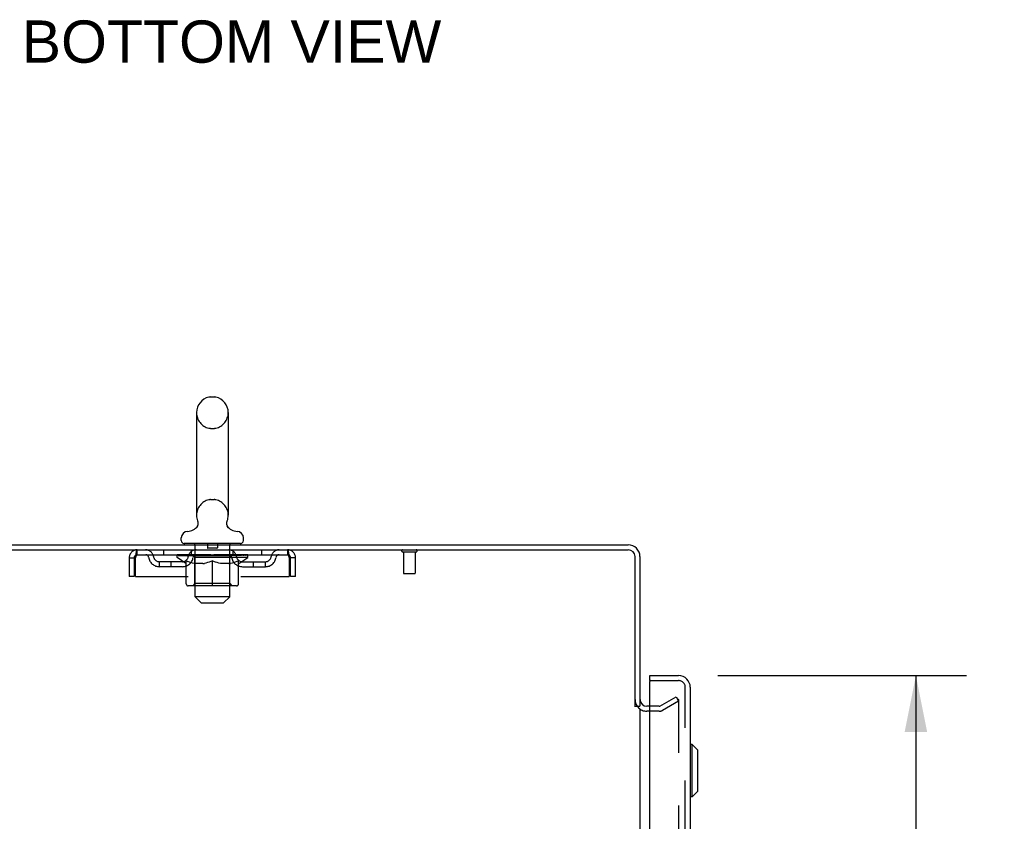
# Model space of a CAD drawing. Header units: inches. Extents: x 0 to 202, y 0 to 130.
# Tile 13 of 23: x 22 to 42, y 86 to 103. Entities that reach past the tile are written whole.
import ezdxf

# ---------------------------------------------------------------- set-up
doc = ezdxf.new("R2010")
doc.units = ezdxf.units.IN
doc.header["$LTSCALE"] = 11.084473
doc.header["$MEASUREMENT"] = 0
doc.linetypes.add('HIDDEN', pattern=[0.2, 0.1, -0.1])
doc.layers.get('0').update_dxf_attribs({"linetype": 'CONTINUOUS'})
for name, color, linetype in [('DEFAULT_2', 8, 'HIDDEN'), ('DIMENSIONS', 7, 'CONTINUOUS'), ('DOOR_ASSEMBLY', 7, 'CONTINUOUS')]:
    doc.layers.add(name, color=color, linetype=linetype)
doc.styles.get("Standard").update_dxf_attribs({"font": 'arial.ttf'})
doc.dimstyles.new('DIMSTYLE_1', dxfattribs={"dimtxt": 0.889129, "dimasz": 1.185505, "dimexe": 0.09, "dimexo": 0.07, "dimgap": 0.0375, "dimtad": 0, "dimtih": 1, "dimtoh": 1, "dimzin": 4, "dimdsep": 46, "dimtxsty": 'Standard', "dimblk": '_FILLED', "dimblk1": '_FILLED', "dimblk2": '_FILLED', "dimcen": 0.09, "dimadec": 3, "dimazin": 1, "dimtfac": 1, "dimtdec": 3, "dimtofl": 0, "dimtmove": 0, "dimatfit": 3, "dimldrblk": '_FILLED', "dimfxl": 0, "dimtolj": 1, "dimtzin": 4, "dimarcsym": 0})

# ---------------------------------------------------------------- blocks, each defined once
blk = doc.blocks.new('_FILLED')
at = {"color": 0, "linetype": 'ByBlock'}
blk.add_solid([(0, 0), (-1, 0.2), (-1, -0.2)], dxfattribs=at)
blk = doc.blocks.new('*D4')
at = {"layer": 'DIMENSIONS', "color": 2, "linetype": 'Continuous'}
for p, q in [((36.418, 89.089), (41.651, 89.089)), ((40.584, 89.089), (40.584, 53.441)), ((40.584, 14.589), (40.584, 50.329)), ((36.418, 14.589), (41.651, 14.589))]:
    blk.add_line(p, q, dxfattribs=at)
at = {"layer": 'DIMENSIONS', "color": 2, "linetype": 'Continuous', "xscale": 1.1855051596, "yscale": 1.1855051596, "zscale": 1.1855051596}
for p, rotation in [((40.584, 89.089), 90), ((40.584, 14.589), 270)]:
    blk.add_blockref('_FILLED', p, dxfattribs=dict(at, rotation=rotation))
at = {"layer": 'DIMENSIONS', "color": 2, "linetype": 'Continuous', "insert": (40.584, 52.996), "char_height": 0.8891, "width": 3.72178, "attachment_point": 2, "line_spacing_factor": 0.9}
blk.add_mtext('74.50\\PDOOR', dxfattribs=at)

msp = doc.modelspace()

# ---------------------------------------------------------------- linework, layer by layer
at = {"color": 7, "linetype": 'Continuous'}
for p, q in [((25.739, 94.951), (25.815, 94.951)), ((25.443, 94.621), (25.443, 92.461)), ((26.111, 94.621), (26.111, 92.461)), ((25.42, 92.184), (25.416, 92.181)), ((16.829, 91.839), (34.531, 91.839)), ((25.122, 91.929), (25.122, 91.984)), ((25.182, 91.869), (25.182, 91.839)), ((26.372, 91.869), (25.182, 91.869)), ((26.372, 91.869), (26.372, 91.839)), ((26.432, 91.929), (26.432, 91.984)), ((16.865, 91.735), (34.531, 91.735)), ((34.673, 88.432), (34.673, 91.593)), ((34.777, 91.593), (34.777, 88.443)), ((34.673, 88.443), (34.777, 88.443)), ((34.777, 88.391), (34.777, 15.287)), ((34.981, 88.443), (34.92, 88.443))]:
    msp.add_line(p, q, dxfattribs=at)
for points in [[(25.464, 92.343), (25.466, 92.339), (25.467, 92.334), (25.469, 92.329), (25.47, 92.324), (25.471, 92.319), (25.472, 92.314), (25.472, 92.309), (25.473, 92.304), (25.473, 92.299), (25.473, 92.294), (25.473, 92.289), (25.473, 92.284), (25.473, 92.279), (25.472, 92.274), (25.471, 92.269), (25.47, 92.264), (25.469, 92.259), (25.468, 92.254), (25.466, 92.249), (25.464, 92.244), (25.462, 92.24), (25.46, 92.235), (25.458, 92.23), (25.456, 92.226), (25.453, 92.222), (25.45, 92.217), (25.448, 92.213), (25.445, 92.209), (25.441, 92.205), (25.438, 92.201), (25.435, 92.197), (25.431, 92.194), (25.427, 92.19), (25.424, 92.187), (25.42, 92.184)], [(26.139, 92.181), (26.135, 92.184), (26.131, 92.187), (26.127, 92.19), (26.123, 92.194), (26.12, 92.197), (26.116, 92.201), (26.113, 92.205), (26.11, 92.209), (26.107, 92.213), (26.104, 92.217), (26.101, 92.221), (26.099, 92.226), (26.096, 92.23), (26.094, 92.235), (26.092, 92.24), (26.09, 92.244), (26.088, 92.249), (26.087, 92.254), (26.085, 92.259), (26.084, 92.264), (26.083, 92.269), (26.082, 92.274), (26.082, 92.279), (26.081, 92.284), (26.081, 92.289), (26.081, 92.294), (26.081, 92.299), (26.081, 92.304), (26.082, 92.309), (26.082, 92.314), (26.083, 92.319), (26.084, 92.324), (26.085, 92.329), (26.087, 92.334), (26.088, 92.339), (26.09, 92.343)]]:
    msp.add_lwpolyline(points, dxfattribs=at)
for centre, radius, start, end in [((25.777, 94.621), 0.334, 102.4284, 180), ((25.739, 94.794), 0.157, 90, 102.4284), ((25.815, 94.794), 0.157, 77.5716, 90), ((25.777, 94.621), 0.334, 0, 77.5716), ((25.777, 92.461), 0.334, 180, 200.613), ((25.777, 92.461), 0.334, 339.387, 360), ((25.239, 92.423), 0.3, 272.9727, 320.1837), ((26.315, 92.423), 0.3, 219.8182, 267.0273), ((25.262, 91.984), 0.14, 92.9727, 180), ((26.292, 91.984), 0.14, 0, 87.0273), ((25.182, 91.929), 0.06, 180, 270), ((26.372, 91.929), 0.06, 270, 360), ((34.531, 91.593), 0.246, 0, 90), ((34.531, 91.593), 0.142, 0, 90), ((34.92, 88.586), 0.142, 180, 270)]:
    msp.add_arc(centre, radius, start, end, dxfattribs=at)
at = {"layer": 'DEFAULT_2', "color": 8, "linetype": 'HIDDEN'}
for p, q in [((25.739, 94.291), (25.815, 94.291)), ((25.739, 92.791), (25.815, 92.791)), ((25.412, 90.749), (25.412, 91.839)), ((25.672, 91.859), (25.672, 91.779)), ((25.882, 91.859), (25.882, 91.779)), ((26.142, 90.749), (26.142, 91.839)), ((24.194, 91.631), (24.194, 91.735)), ((24.194, 91.631), (27.36, 91.631)), ((24.746, 91.735), (24.746, 91.631)), ((25.034, 91.576), (25.034, 91.631)), ((25.045, 91.623), (25.045, 91.631)), ((25.056, 91.619), (25.056, 91.623)), ((25.056, 91.619), (26.499, 91.619)), ((25.066, 91.619), (25.066, 91.623)), ((25.067, 91.619), (25.067, 91.623)), ((25.078, 91.623), (25.078, 91.631)), ((25.098, 91.619), (25.098, 91.623)), ((25.1, 91.619), (25.1, 91.623)), ((25.133, 91.623), (25.133, 91.631)), ((25.151, 91.619), (25.151, 91.623)), ((25.154, 91.619), (25.154, 91.623)), ((25.39, 91.623), (25.161, 91.623)), ((25.208, 91.623), (25.208, 91.631)), ((25.209, 91.619), (25.209, 91.623)), ((25.21, 91.619), (25.21, 91.623)), ((25.213, 91.619), (25.213, 91.623)), ((25.222, 91.619), (25.222, 91.623)), ((25.222, 91.619), (25.222, 91.623)), ((25.226, 91.619), (25.226, 91.623)), ((25.23, 91.619), (25.23, 91.624)), ((25.234, 91.619), (25.234, 91.623)), ((25.253, 91.619), (25.253, 91.623)), ((25.271, 91.619), (25.271, 91.623)), ((25.273, 91.619), (25.273, 91.626)), ((25.299, 91.623), (25.299, 91.631)), ((25.299, 91.619), (25.299, 91.623)), ((25.311, 91.619), (25.311, 91.623)), ((25.316, 91.619), (25.316, 91.623)), ((25.324, 91.619), (25.324, 91.623)), ((25.339, 91.619), (25.339, 91.628)), ((25.34, 91.631), (25.34, 91.735)), ((25.36, 91.619), (25.36, 91.623)), ((25.363, 91.619), (25.363, 91.623)), ((25.39, 91.619), (25.39, 91.623)), ((25.469, 91.623), (25.403, 91.623)), ((25.405, 91.623), (25.405, 91.631)), ((25.414, 91.619), (25.414, 91.623)), ((25.419, 91.619), (25.419, 91.623)), ((25.426, 91.619), (25.426, 91.629)), ((25.434, 91.619), (25.434, 91.623)), ((25.445, 91.619), (25.445, 91.623)), ((25.469, 91.619), (25.469, 91.623)), ((25.556, 91.623), (25.494, 91.623)), ((25.517, 91.619), (25.517, 91.623)), ((25.523, 91.623), (25.523, 91.631)), ((25.527, 91.619), (25.527, 91.623)), ((25.53, 91.619), (25.53, 91.63)), ((25.533, 91.619), (25.533, 91.623)), ((25.543, 91.619), (25.543, 91.623)), ((25.556, 91.619), (25.556, 91.623)), ((25.651, 91.623), (25.593, 91.623)), ((25.609, 91.619), (25.609, 91.623)), ((25.642, 91.623), (25.734, 91.628)), ((25.648, 91.623), (25.648, 91.631)), ((25.649, 91.631), (25.648, 91.631)), ((25.649, 91.623), (25.649, 91.631)), ((25.649, 91.619), (25.649, 91.623)), ((25.651, 91.619), (25.651, 91.623)), ((25.654, 91.619), (25.654, 91.624)), ((25.655, 91.619), (25.655, 91.623)), ((25.872, 91.769), (25.682, 91.769)), ((25.698, 91.623), (25.771, 91.623)), ((25.706, 91.619), (25.706, 91.623)), ((25.71, 91.623), (25.71, 91.627)), ((25.734, 91.623), (25.734, 91.628)), ((25.749, 91.619), (25.749, 91.623)), ((25.774, 91.623), (25.774, 91.623)), ((25.774, 91.619), (25.774, 91.623)), ((25.774, 91.619), (25.774, 91.623)), ((25.777, 91.623), (25.777, 91.631)), ((25.777, 91.631), (25.912, 91.623)), ((25.78, 91.619), (25.78, 91.623)), ((25.78, 91.619), (25.78, 91.623)), ((25.78, 91.623), (25.78, 91.623)), ((25.805, 91.619), (25.805, 91.623)), ((25.805, 91.623), (25.856, 91.623)), ((25.848, 91.619), (25.848, 91.623)), ((25.899, 91.619), (25.899, 91.623)), ((25.901, 91.619), (25.901, 91.624)), ((25.904, 91.619), (25.904, 91.623)), ((25.904, 91.623), (25.961, 91.623)), ((25.906, 91.623), (25.906, 91.631)), ((25.906, 91.623), (25.906, 91.631)), ((25.906, 91.631), (25.906, 91.631)), ((25.906, 91.619), (25.906, 91.623)), ((25.945, 91.619), (25.945, 91.623)), ((25.998, 91.619), (25.998, 91.623)), ((25.998, 91.623), (26.061, 91.623)), ((26.012, 91.619), (26.012, 91.623)), ((26.021, 91.619), (26.021, 91.623)), ((26.024, 91.619), (26.024, 91.63)), ((26.027, 91.619), (26.027, 91.623)), ((26.031, 91.623), (26.031, 91.631)), ((26.037, 91.619), (26.037, 91.623)), ((26.086, 91.619), (26.086, 91.623)), ((26.086, 91.623), (26.151, 91.623)), ((26.109, 91.619), (26.109, 91.623)), ((26.121, 91.619), (26.121, 91.623)), ((26.128, 91.619), (26.128, 91.629)), ((26.135, 91.619), (26.135, 91.623)), ((26.141, 91.619), (26.141, 91.623)), ((26.149, 91.623), (26.149, 91.631)), ((26.164, 91.619), (26.164, 91.623)), ((26.164, 91.623), (26.393, 91.623)), ((26.192, 91.619), (26.192, 91.623)), ((26.194, 91.619), (26.194, 91.623)), ((26.215, 91.631), (26.215, 91.735)), ((26.215, 91.619), (26.215, 91.628)), ((26.231, 91.619), (26.231, 91.623)), ((26.238, 91.619), (26.238, 91.623)), ((26.243, 91.619), (26.243, 91.623)), ((26.255, 91.623), (26.255, 91.631)), ((26.255, 91.619), (26.255, 91.623)), ((26.281, 91.619), (26.281, 91.626)), ((26.283, 91.619), (26.283, 91.623)), ((26.301, 91.619), (26.301, 91.623)), ((26.321, 91.619), (26.321, 91.623)), ((26.325, 91.619), (26.325, 91.624)), ((26.328, 91.619), (26.328, 91.623)), ((26.332, 91.619), (26.332, 91.623)), ((26.332, 91.619), (26.332, 91.623)), ((26.342, 91.619), (26.342, 91.623)), ((26.345, 91.619), (26.345, 91.623)), ((26.345, 91.619), (26.345, 91.623)), ((26.347, 91.623), (26.347, 91.631)), ((26.4, 91.619), (26.4, 91.623)), ((26.404, 91.619), (26.404, 91.623)), ((26.421, 91.623), (26.421, 91.631)), ((26.454, 91.619), (26.454, 91.623)), ((26.456, 91.619), (26.456, 91.623)), ((26.476, 91.623), (26.476, 91.631)), ((26.487, 91.619), (26.487, 91.623)), ((26.488, 91.619), (26.488, 91.623)), ((26.499, 91.619), (26.499, 91.623)), ((26.509, 91.623), (26.509, 91.631)), ((26.521, 91.576), (26.521, 91.631)), ((26.808, 91.735), (26.808, 91.631)), ((27.36, 91.735), (27.36, 91.631)), ((29.781, 91.692), (30.065, 91.692)), ((29.799, 91.692), (29.799, 91.245)), ((30.047, 91.692), (30.047, 91.245)), ((24.027, 91.568), (24.027, 91.173)), ((24.027, 91.568), (24.131, 91.568)), ((24.131, 91.568), (24.131, 91.173)), ((24.161, 91.173), (24.161, 91.568)), ((24.663, 91.38), (24.663, 91.484)), ((25.146, 91.484), (24.663, 91.484)), ((24.913, 91.38), (24.913, 91.484)), ((25.22, 91.446), (25.034, 91.576)), ((26.521, 91.576), (25.034, 91.576)), ((25.22, 91.446), (25.227, 91.446)), ((25.227, 91.021), (25.227, 91.501)), ((25.227, 91.501), (25.261, 91.487)), ((25.296, 91.476), (25.261, 91.488)), ((25.329, 91.466), (25.295, 91.476)), ((25.362, 91.457), (25.328, 91.466)), ((25.395, 91.451), (25.362, 91.458)), ((25.428, 91.446), (25.395, 91.451)), ((25.411, 91.024), (25.411, 91.573)), ((25.576, 91.446), (25.428, 91.446)), ((25.576, 91.446), (25.609, 91.451)), ((25.642, 91.458), (25.609, 91.451)), ((25.675, 91.466), (25.642, 91.457)), ((25.709, 91.476), (25.675, 91.466)), ((25.743, 91.488), (25.708, 91.476)), ((25.777, 91.501), (25.742, 91.487)), ((25.777, 91.015), (25.777, 91.501)), ((25.777, 91.501), (25.812, 91.487)), ((25.846, 91.476), (25.811, 91.488)), ((25.879, 91.466), (25.845, 91.476)), ((25.913, 91.457), (25.879, 91.466)), ((25.946, 91.451), (25.912, 91.458)), ((25.978, 91.446), (25.945, 91.451)), ((26.126, 91.446), (25.978, 91.446)), ((26.126, 91.446), (26.16, 91.451)), ((26.143, 91.024), (26.143, 91.573)), ((26.193, 91.458), (26.159, 91.451)), ((26.226, 91.466), (26.192, 91.457)), ((26.259, 91.476), (26.225, 91.466)), ((26.293, 91.488), (26.259, 91.476)), ((26.328, 91.501), (26.293, 91.487)), ((26.328, 91.021), (26.328, 91.501)), ((26.328, 91.446), (26.334, 91.446)), ((26.334, 91.446), (26.521, 91.576)), ((26.409, 91.484), (26.892, 91.484)), ((26.642, 91.38), (26.642, 91.484)), ((26.892, 91.38), (26.892, 91.484)), ((27.393, 91.568), (27.393, 91.173)), ((27.423, 91.173), (27.423, 91.568)), ((27.527, 91.568), (27.423, 91.568)), ((27.527, 91.173), (27.527, 91.568)), ((25.146, 91.38), (24.663, 91.38)), ((26.409, 91.38), (26.892, 91.38)), ((29.809, 91.235), (30.037, 91.235)), ((24.131, 91.173), (24.027, 91.173)), ((24.161, 91.173), (27.393, 91.173)), ((26.284, 90.978), (25.27, 90.978)), ((25.411, 91.024), (25.365, 90.978)), ((26.143, 91.024), (25.411, 91.024)), ((25.777, 90.979), (25.777, 91.021)), ((25.777, 91.009), (25.777, 91.015)), ((26.143, 91.024), (26.19, 90.978)), ((27.527, 91.173), (27.423, 91.173)), ((25.542, 90.619), (25.412, 90.749)), ((26.142, 90.749), (25.412, 90.749)), ((25.542, 90.619), (26.012, 90.619)), ((26.012, 90.619), (26.142, 90.749)), ((35.198, 88.447), (35.538, 88.644)), ((35.59, 88.554), (35.25, 88.357)), ((35.538, 88.644), (35.59, 88.554)), ((35.59, 88.573), (35.59, 15.105)), ((35.181, 88.339), (34.92, 88.339)), ((35.181, 88.443), (34.981, 88.443))]:
    msp.add_line(p, q, dxfattribs=at)
for points in [[(24.161, 91.568), (24.164, 91.587), (24.166, 91.605), (24.168, 91.623), (24.171, 91.64), (24.173, 91.657), (24.175, 91.672), (24.178, 91.686), (24.18, 91.699), (24.182, 91.709), (24.185, 91.718), (24.187, 91.726), (24.189, 91.731), (24.192, 91.734), (24.194, 91.735)], [(24.161, 91.568), (24.164, 91.575), (24.166, 91.582), (24.168, 91.589), (24.171, 91.595), (24.173, 91.602), (24.175, 91.607), (24.178, 91.613), (24.18, 91.617), (24.182, 91.621), (24.185, 91.625), (24.187, 91.627), (24.189, 91.629), (24.192, 91.631), (24.194, 91.631)], [(27.36, 91.735), (27.363, 91.734), (27.365, 91.731), (27.367, 91.726), (27.37, 91.718), (27.372, 91.709), (27.374, 91.699), (27.377, 91.686), (27.379, 91.672), (27.381, 91.657), (27.384, 91.64), (27.386, 91.623), (27.388, 91.605), (27.391, 91.587), (27.393, 91.568)], [(27.36, 91.631), (27.363, 91.631), (27.365, 91.629), (27.367, 91.627), (27.37, 91.625), (27.372, 91.621), (27.374, 91.617), (27.377, 91.613), (27.379, 91.607), (27.381, 91.602), (27.384, 91.595), (27.386, 91.589), (27.388, 91.582), (27.391, 91.575), (27.393, 91.568)], [(25.777, 90.978), (25.777, 90.978), (25.777, 90.979)], [(25.777, 90.978), (25.777, 90.978), (25.777, 90.979)], [(35.572, 88.593), (35.572, 88.593), (35.57, 88.593), (35.568, 88.593), (35.566, 88.592), (35.565, 88.591)], [(35.578, 88.592), (35.576, 88.593), (35.574, 88.593), (35.572, 88.593)], [(35.578, 88.592), (35.58, 88.592), (35.581, 88.59), (35.583, 88.589), (35.585, 88.588), (35.586, 88.586), (35.587, 88.584), (35.588, 88.582), (35.589, 88.58), (35.589, 88.578), (35.59, 88.576), (35.59, 88.573)]]:
    msp.add_lwpolyline(points, dxfattribs=at)
for centre, radius, start, end in [((25.777, 94.621), 0.334, 180, 257.5716), ((25.777, 94.621), 0.334, 282.4284, 360), ((25.739, 94.448), 0.157, 257.5716, 270), ((25.815, 94.448), 0.157, 270, 282.4284), ((25.777, 92.461), 0.334, 102.4284, 180), ((25.739, 92.634), 0.157, 90, 102.4284), ((25.815, 92.634), 0.157, 77.5716, 90), ((25.777, 92.461), 0.334, 0, 77.5716), ((25.382, 91.839), 0.03, 0, 90), ((25.662, 91.859), 0.01, 0, 90), ((25.892, 91.859), 0.01, 90, 180), ((26.172, 91.839), 0.03, 90, 180), ((24.194, 91.568), 0.167, 90, 180), ((24.194, 91.568), 0.063, 90, 180), ((24.373, 91.568), 0.167, 8.0716, 90), ((24.374, 91.569), 0.0625, 7.9863, 90), ((25.435, 91.568), 0.167, 90, 171.9284), ((25.365, 91.573), 0.0466, 0, 90), ((25.434, 91.569), 0.0625, 90, 172.0137), ((25.682, 91.779), 0.01, 180, 270), ((25.872, 91.779), 0.01, 270, 360), ((26.12, 91.568), 0.167, 8.0716, 90), ((26.12, 91.569), 0.0625, 7.9863, 90), ((26.19, 91.573), 0.0466, 90, 180), ((27.181, 91.568), 0.167, 90, 171.9284), ((27.18, 91.569), 0.0625, 90, 172.0137), ((27.36, 91.568), 0.167, 0, 90), ((27.36, 91.568), 0.063, 0, 90), ((29.781, 91.714), 0.0215, 90, 270), ((30.065, 91.714), 0.0215, 270, 90), ((24.663, 91.609), 0.229, 187.9863, 270), ((24.663, 91.609), 0.125, 188.0716, 270), ((25.146, 91.609), 0.125, 270, 351.9284), ((25.146, 91.609), 0.229, 270, 352.0137), ((26.409, 91.609), 0.229, 187.9863, 270), ((26.409, 91.609), 0.125, 188.0716, 270), ((26.892, 91.609), 0.125, 270, 351.9284), ((26.892, 91.609), 0.229, 270, 352.0137), ((29.809, 91.245), 0.01, 180, 270), ((30.037, 91.245), 0.01, 270, 360), ((25.27, 91.021), 0.0434, 180, 270), ((26.284, 91.021), 0.0434, 270, 360), ((34.92, 88.586), 0.246, 180, 270), ((35.181, 88.476), 0.033, 270, 300), ((35.181, 88.476), 0.137, 270, 300)]:
    msp.add_arc(centre, radius, start, end, dxfattribs=at)
for centre, major_axis, ratio, start_param, end_param in [((25.777, 91.631), (0.743, 0.008), 0.059247, 2.966439, 3.140971), ((25.01, 91.617), (0.232, 0), 0.060167, 0.426548, 1.470503), ((25.777, 91.631), (0.744, 0), 0.060167, 3.141593, 3.316126), ((25.01, 91.609), (0.232, 0.002), 0.059247, 1.374323, 1.469882), ((25.777, 91.631), (0.743, 0.015), 0.056515, 2.79136, 2.965893), ((25.062, 91.617), (0.232, -0.002), 0.059247, 0.601702, 1.645657), ((24.982, 91.617), (0.232, 0.002), 0.059247, 0.251393, 1.295349), ((25.777, 91.631), (0.743, -0.008), 0.059247, -2.966439, -2.791906), ((25.062, 91.609), (0.232, 0), 0.060167, 1.549477, 1.645036), ((24.982, 91.609), (0.232, 0.005), 0.056515, 1.199244, 1.294804), ((25.066, 91.612), (0.192, 0.002), 0.059247, 1.051627, 1.625044), ((25.043, 91.612), (0.192, 0.004), 0.056515, 0.876548, 1.449966), ((25.111, 91.612), (0.192, 0), 0.060167, 1.226781, 1.800198), ((25.777, 91.631), (0.743, 0.022), 0.052059, 2.616423, 2.790956), ((25.136, 91.617), (0.232, -0.005), 0.056515, 0.77678, 1.820736), ((24.978, 91.617), (0.232, 0.005), 0.056515, 0.076315, 1.120271), ((25.777, 91.631), (0.743, -0.015), 0.056515, -2.79136, -2.616827), ((25.136, 91.609), (0.232, -0.002), 0.059247, 1.724631, 1.82019), ((24.978, 91.609), (0.232, 0.007), 0.052059, 1.024308, 1.119867), ((25.042, 91.612), (0.192, 0.006), 0.052059, 0.701611, 1.275029), ((25.176, 91.612), (0.192, -0.002), 0.059247, 1.401935, 1.975352), ((25.777, 91.631), (0.743, 0.029), 0.046022, 2.441677, 2.61621), ((25.228, 91.617), (0.232, -0.007), 0.052059, 0.951717, 1.995673), ((25.777, 91.631), (0.743, -0.022), 0.052059, -2.616423, -2.441891), ((24.998, 91.617), (0.232, 0.007), 0.052059, -0.098622, 0.945334), ((25.228, 91.609), (0.232, -0.005), 0.056515, 1.899709, 1.995269), ((24.998, 91.609), (0.232, 0.009), 0.046022, 0.849561, 0.945121), ((25.064, 91.612), (0.192, 0.007), 0.046022, 0.526865, 1.100283), ((25.259, 91.612), (0.192, -0.004), 0.056515, 1.577013, 2.150431), ((25.777, 91.631), (0.743, 0.034), 0.038593, 2.267147, 2.44168), ((25.338, 91.617), (0.232, -0.009), 0.046022, 1.126463, 2.170419), ((25.777, 91.631), (0.743, -0.029), 0.046022, -2.441677, -2.267144), ((25.042, 91.617), (0.232, 0.009), 0.046022, -0.273368, 0.770588), ((25.338, 91.609), (0.232, -0.007), 0.052059, 2.074646, 2.170205), ((25.042, 91.609), (0.232, 0.011), 0.038593, 0.675031, 0.77059), ((25.107, 91.612), (0.192, 0.009), 0.038593, 0.352335, 0.925752), ((25.358, 91.612), (0.192, -0.006), 0.052059, 1.75195, 2.325367), ((25.777, 91.631), (0.743, 0.039), 0.030002, 2.09283, 2.267363), ((25.461, 91.617), (0.232, -0.011), 0.038593, 1.300994, 2.344949), ((25.777, 91.631), (0.743, -0.034), 0.038593, -2.267147, -2.092614), ((25.108, 91.617), (0.232, 0.011), 0.038593, -0.447899, 0.596057), ((25.461, 91.609), (0.232, -0.009), 0.046022, 2.249392, 2.344952), ((25.108, 91.609), (0.232, 0.012), 0.030002, 0.500714, 0.596274), ((25.171, 91.612), (0.192, 0.01), 0.030002, 0.178018, 0.751436), ((25.47, 91.612), (0.192, -0.007), 0.046022, 1.926696, 2.500114), ((25.194, 91.617), (0.232, 0.012), 0.030002, -0.622215, 0.421741), ((25.777, 91.631), (0.743, 0.042), 0.020513, 1.918702, 2.093235), ((25.594, 91.617), (0.232, -0.012), 0.030002, 1.47531, 2.519266), ((25.777, 91.631), (0.743, -0.039), 0.030002, -2.09283, -1.918297), ((25.594, 91.609), (0.232, -0.011), 0.038593, 2.423923, 2.519482), ((25.194, 91.609), (0.232, 0.013), 0.020513, 0.326586, 0.422146), ((25.253, 91.612), (0.192, 0.011), 0.020513, 0.00389, 0.577307), ((25.591, 91.612), (0.192, -0.009), 0.038593, 2.101227, 2.674644), ((25.298, 91.617), (0.232, 0.013), 0.020513, -0.796343, 0.247613), ((25.777, 91.631), (0.743, 0.044), 0.010411, 1.744712, 1.919245), ((25.732, 91.617), (0.232, -0.013), 0.020513, 1.649438, 2.693394), ((25.777, 91.631), (0.743, -0.042), 0.020513, -1.918702, -1.744169), ((25.732, 91.609), (0.232, -0.012), 0.030002, 2.598239, 2.693799), ((25.298, 91.609), (0.232, 0.014), 0.010411, 0.152596, 0.248156), ((25.351, 91.612), (0.192, 0.011), 0.010411, 6.113086, 6.686503), ((25.717, 91.612), (0.192, -0.01), 0.030002, 2.275543, 2.848961), ((25.417, 91.617), (0.232, 0.014), 0.010411, -0.970333, -0.000837), ((25.871, 91.617), (0.232, -0.014), 0.010411, 1.823428, 2.867384), ((25.777, 91.631), (0.743, -0.044), 0.010411, -1.744712, -1.570179), ((25.871, 91.609), (0.232, -0.013), 0.020513, 2.772368, 2.867927), ((25.846, 91.612), (0.192, -0.011), 0.020513, 2.449671, 3.023089), ((25.683, 91.617), (0.232, 0.014), 0.010411, 0.274209, 1.318165), ((25.582, 91.612), (0.192, 0.011), 0.010411, -0.000381, 0.517932), ((25.546, 91.609), (0.232, 0.014), 0.010411, 0.195236, 0.407198), ((25.777, 91.631), (0.743, 0.044), 0.010411, -1.579123, -1.39688), ((26.008, 91.609), (0.232, -0.014), 0.010411, 2.946357, 3.041917), ((25.972, 91.612), (0.192, -0.011), 0.010411, 2.623661, 3.142044), ((25.823, 91.617), (0.232, 0.013), 0.020513, 0.448199, 1.492154), ((25.708, 91.612), (0.192, 0.011), 0.020513, 0.118504, 0.691921), ((25.683, 91.609), (0.232, 0.013), 0.020513, 0.273666, 0.369225), ((25.777, 91.631), (0.743, 0.042), 0.020513, -1.397424, -1.222891), ((26.137, 91.617), (0.232, -0.014), 0.010411, -3.140756, -2.17126), ((25.777, 91.631), (0.743, -0.044), 0.010411, 1.222347, 1.39688), ((25.961, 91.617), (0.232, 0.012), 0.030002, 0.622327, 1.666283), ((25.837, 91.612), (0.192, 0.01), 0.030002, 0.292632, 0.86605), ((26.204, 91.612), (0.192, -0.011), 0.010411, 2.738275, 3.311692), ((26.256, 91.617), (0.232, -0.013), 0.020513, 2.89398, 3.937936), ((25.823, 91.609), (0.232, 0.012), 0.030002, 0.447794, 0.543354), ((26.256, 91.609), (0.232, -0.014), 0.010411, 2.893437, 2.988996), ((25.777, 91.631), (0.743, 0.039), 0.030002, -1.223295, -1.048762), ((26.093, 91.617), (0.232, 0.011), 0.038593, 0.796643, 1.840599), ((25.777, 91.631), (0.743, -0.042), 0.020513, 1.048358, 1.222891), ((25.964, 91.612), (0.192, 0.009), 0.038593, 0.466948, 1.040366), ((26.302, 91.612), (0.192, -0.011), 0.020513, 2.564285, 3.137703), ((26.36, 91.617), (0.232, -0.012), 0.030002, 2.719852, 3.763807), ((26.216, 91.617), (0.232, 0.009), 0.046022, 0.971174, 2.01513), ((25.961, 91.609), (0.232, 0.011), 0.038593, 0.62211, 0.71767), ((26.36, 91.609), (0.232, -0.013), 0.020513, 2.719447, 2.815007), ((25.777, 91.631), (0.743, 0.034), 0.038593, -1.048979, -0.874446), ((25.777, 91.631), (0.743, -0.039), 0.030002, 0.874229, 1.048762), ((26.085, 91.612), (0.192, 0.007), 0.046022, 0.641479, 1.214897), ((26.326, 91.617), (0.232, 0.007), 0.052059, 1.14592, 2.189876), ((26.384, 91.612), (0.192, -0.01), 0.030002, 2.390157, 2.963574), ((26.447, 91.617), (0.232, -0.011), 0.038593, 2.545535, 3.589491), ((26.196, 91.612), (0.192, 0.006), 0.052059, 0.816225, 1.389643), ((26.093, 91.609), (0.232, 0.009), 0.046022, 0.796641, 0.892201), ((26.447, 91.609), (0.232, -0.012), 0.030002, 2.545319, 2.640878), ((26.419, 91.617), (0.232, 0.005), 0.056515, 1.320857, 2.364813), ((25.777, 91.631), (0.743, 0.029), 0.046022, -0.874448, -0.699915), ((25.777, 91.631), (0.743, -0.034), 0.038593, 0.699913, 0.874446), ((26.513, 91.617), (0.232, -0.009), 0.046022, 2.371005, 3.41496), ((26.447, 91.612), (0.192, -0.009), 0.038593, 2.21584, 2.789258), ((26.295, 91.612), (0.192, 0.004), 0.056515, 0.991162, 1.564579), ((26.492, 91.617), (0.232, 0.002), 0.059247, 1.495935, 2.539891), ((26.556, 91.617), (0.232, -0.007), 0.052059, 2.196258, 3.240214), ((26.491, 91.612), (0.192, -0.007), 0.046022, 2.04131, 2.614727), ((26.216, 91.609), (0.232, 0.007), 0.052059, 0.971387, 1.066947), ((26.513, 91.609), (0.232, -0.011), 0.038593, 2.371002, 2.466562), ((26.544, 91.617), (0.232, 0), 0.060167, 1.671089, 2.715045), ((26.577, 91.617), (0.232, -0.005), 0.056515, 2.021322, 3.065278), ((26.379, 91.612), (0.192, 0.002), 0.059247, 1.16624, 1.739658), ((25.777, 91.631), (0.743, 0.022), 0.052059, -0.699702, -0.525169), ((25.777, 91.631), (0.743, -0.029), 0.046022, 0.525382, 0.699915), ((26.572, 91.617), (0.232, -0.002), 0.059247, 1.846243, 2.890199), ((26.512, 91.612), (0.192, -0.006), 0.052059, 1.866564, 2.439981), ((26.444, 91.612), (0.192, 0), 0.060167, 1.341394, 1.914812), ((26.511, 91.612), (0.192, -0.004), 0.056515, 1.691627, 2.265045), ((26.488, 91.612), (0.192, -0.002), 0.059247, 1.516549, 2.089966), ((26.326, 91.609), (0.232, 0.005), 0.056515, 1.146324, 1.241883), ((26.556, 91.609), (0.232, -0.009), 0.046022, 2.196472, 2.292031), ((25.777, 91.631), (0.743, 0.015), 0.056515, -0.524765, -0.350233), ((25.777, 91.631), (0.743, -0.022), 0.052059, 0.350636, 0.525169), ((26.419, 91.609), (0.232, 0.002), 0.059247, 1.321402, 1.416962), ((26.577, 91.609), (0.232, -0.007), 0.052059, 2.021726, 2.117285), ((25.777, 91.631), (0.743, 0.008), 0.059247, -0.349687, -0.175154), ((25.777, 91.631), (0.743, -0.015), 0.056515, 0.1757, 0.350233), ((26.492, 91.609), (0.232, 0), 0.060167, 1.496556, 1.592116), ((26.572, 91.609), (0.232, -0.005), 0.056515, 1.846789, 1.942348), ((26.544, 91.609), (0.232, -0.002), 0.059247, 1.67171, 1.76727), ((25.777, 91.631), (0.744, 0), 0.060167, -0.174533, 0), ((25.777, 91.631), (0.743, -0.008), 0.059247, 0.000621, 0.175154)]:
    msp.add_ellipse(centre, major_axis=major_axis, ratio=ratio, start_param=start_param, end_param=end_param, dxfattribs=at)
at = {"layer": 'DOOR_ASSEMBLY', "color": 7, "linetype": 'Continuous'}
for p, q in [((34.981, 88.985), (34.981, 89.089)), ((35.001, 88.985), (34.981, 88.985)), ((35.875, 87.64), (35.835, 87.64)), ((35.875, 86.537), (35.875, 87.64)), ((35.993, 87.522), (35.875, 87.64)), ((35.993, 86.655), (35.993, 87.522)), ((35.993, 86.655), (35.875, 86.537)), ((35.875, 86.537), (35.835, 86.537))]:
    msp.add_line(p, q, dxfattribs=at)
at = {"layer": 'DOOR_ASSEMBLY', "color": 3, "linetype": 'Continuous'}
for p, q in [((34.981, 89.089), (35.589, 89.089)), ((34.981, 85.797), (34.981, 88.965)), ((35.835, 88.843), (35.835, 84.589))]:
    msp.add_line(p, q, dxfattribs=at)
at = {"layer": 'DOOR_ASSEMBLY', "color": 8, "linetype": 'HIDDEN'}
for p, q in [((35.001, 88.985), (35.589, 88.985)), ((35.731, 14.836), (35.731, 88.843))]:
    msp.add_line(p, q, dxfattribs=at)
at = {"layer": 'DOOR_ASSEMBLY', "color": 3, "linetype": 'Continuous'}
for centre, radius, start, end in [((35.001, 88.965), 0.02, 90, 180), ((35.589, 88.843), 0.246, 0, 90)]:
    msp.add_arc(centre, radius, start, end, dxfattribs=at)
at = {"layer": 'DOOR_ASSEMBLY', "color": 8, "linetype": 'HIDDEN'}
msp.add_arc((35.589, 88.843), 0.142, 0, 90, dxfattribs=at)

# ---------------------------------------------------------------- texts
at = {"layer": 'DIMENSIONS', "color": 2, "linetype": 'Continuous', "insert": (26.179, 102.872), "char_height": 0.88913, "width": 8.81196, "attachment_point": 2, "line_spacing_factor": 0.9}
msp.add_mtext('BOTTOM VIEW', dxfattribs=at)

# ---------------------------------------------------------------- dimensions: what is measured, and where the dimension line sits
at = {"layer": 'DIMENSIONS', "color": 2, "linetype": 'Continuous'}
dim = msp.add_linear_dim(base=(40.584, 89.089), p1=(36.348, 14.589), p2=(36.348, 89.089), angle=90, text='<>\\PDOOR', dimstyle='DIMSTYLE_1', dxfattribs=at)
dim.commit()
dim.dimension.update_dxf_attribs({"geometry": '*D4', "text_midpoint": (40.584, 51.885), "dimtype": 160})

doc.saveas('drawing.dxf')
